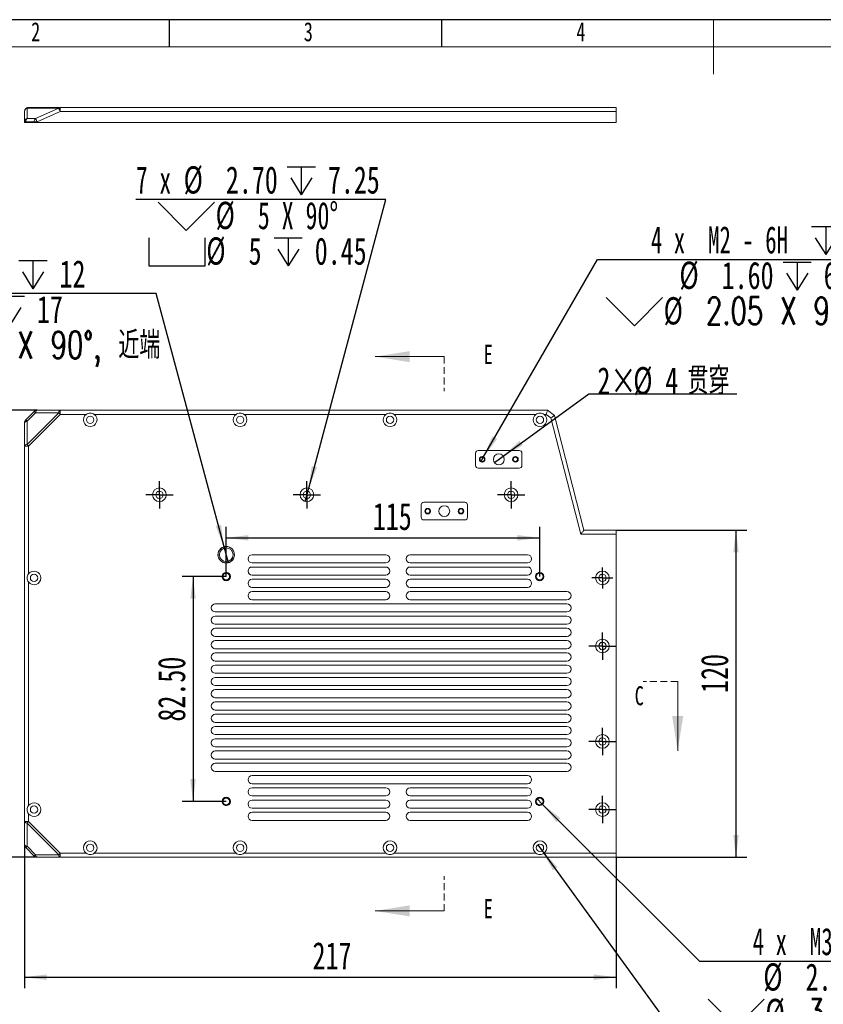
# Model space of a CAD drawing. Header units: millimetres. Extents: x -8 to 916, y -4 to 297.
# Tile 3 of 5: x 93 to 240, y 116 to 297. Entities that reach past the tile are written whole.
import ezdxf

# ---------------------------------------------------------------- set-up
doc = ezdxf.new("R2010")
doc.units = ezdxf.units.MM
doc.linetypes.add('HIDDEN', pattern=[1.905, 1.27, -0.635])
for name, color, linetype in [('10', 7, 'Continuous'), ('5', 7, 'Continuous'), ('9', 7, 'Continuous')]:
    doc.layers.add(name, color=color, linetype=linetype)
doc.styles.add('SLDTEXTSTYLE0', font='TXT', dxfattribs={"width": 0.7, "bigfont": 'bigfont'})
doc.styles.add('SLDTEXTSTYLE1', font='TXT', dxfattribs={"width": 0.7})
doc.styles.add('SLDTEXTSTYLE4', font='TXT', dxfattribs={"width": 0.642857})
doc.styles.add('SLDTEXTSTYLE5', font='TXT', dxfattribs={"width": 0.616667})
doc.styles.add('SLDTEXTSTYLE6', font='TXT', dxfattribs={"width": 0.65})
doc.styles.add('SLDTEXTSTYLE7', font='TXT', dxfattribs={"width": 0.633333})
doc.dimstyles.new('SLDDIMSTYLE0', dxfattribs={"dimtxt": 5, "dimasz": 4.08, "dimexe": 0, "dimexo": 0.0625, "dimgap": 1.25, "dimtad": 2, "dimlfac": 2, "dimrnd": 1e-09, "dimzin": 12, "dimdsep": 46, "dimtxsty": 'SLDTEXTSTYLE1', "dimsah": 1, "dimcen": 0.09, "dimadec": 0, "dimazin": 3, "dimtfac": 1, "dimtofl": 0, "dimtmove": 0, "dimatfit": 3, "dimfxl": 0, "dimfrac": 2, "dimtolj": 1, "dimtzin": 12, "dimarcsym": 0})
doc.dimstyles.new('SLDDIMSTYLE1', dxfattribs={"dimtxt": 5, "dimasz": 4.08, "dimexe": 0, "dimexo": 0.0625, "dimgap": 1.25, "dimtad": 2, "dimlfac": 2, "dimrnd": 1e-09, "dimzin": 4, "dimdsep": 46, "dimtxsty": 'SLDTEXTSTYLE1', "dimsah": 1, "dimcen": 0.09, "dimadec": 0, "dimazin": 1, "dimtfac": 1, "dimtofl": 0, "dimtmove": 0, "dimatfit": 3, "dimfxl": 0, "dimfrac": 2, "dimtolj": 1, "dimtzin": 12, "dimarcsym": 0})
doc.dimstyles.new('SLDDIMSTYLE2', dxfattribs={"dimtxt": 5, "dimasz": 4.08, "dimexe": 0, "dimexo": 0.0625, "dimgap": 1.25, "dimtad": 0, "dimtih": 1, "dimtoh": 1, "dimdec": 6, "dimlfac": 2, "dimrnd": 1e-09, "dimzin": 12, "dimdsep": 46, "dimtxsty": 'SLDTEXTSTYLE1', "dimblk1": 'NONE', "dimsah": 1, "dimcen": 0, "dimadec": 0, "dimazin": 3, "dimtfac": 1, "dimtmove": 0, "dimatfit": 3, "dimldrblk": 'NONE', "dimfxl": 0, "dimfrac": 2, "dimtolj": 1, "dimtzin": 12, "dimarcsym": 0})
doc.dimstyles.new('SLDDIMSTYLE3', dxfattribs={"dimtxt": 5, "dimasz": 4.08, "dimexe": 0, "dimexo": 0.0625, "dimgap": 1.25, "dimtad": 0, "dimtih": 1, "dimtoh": 1, "dimlfac": 2, "dimrnd": 1e-09, "dimzin": 12, "dimdsep": 46, "dimtxsty": 'SLDTEXTSTYLE1', "dimblk1": 'NONE', "dimsah": 1, "dimcen": 0, "dimadec": 0, "dimazin": 3, "dimtfac": 1, "dimtmove": 0, "dimatfit": 3, "dimldrblk": 'NONE', "dimfxl": 0, "dimfrac": 2, "dimtolj": 1, "dimtzin": 12, "dimarcsym": 0})
doc.dimstyles.new('SLDDIMSTYLE4', dxfattribs={"dimtxt": 5, "dimasz": 4.08, "dimexe": 0, "dimexo": 0.0625, "dimgap": 1.25, "dimtad": 0, "dimtih": 1, "dimtoh": 1, "dimlfac": 2, "dimrnd": 1e-09, "dimzin": 4, "dimdsep": 46, "dimtxsty": 'SLDTEXTSTYLE1', "dimblk1": 'NONE', "dimsah": 1, "dimcen": 0, "dimadec": 0, "dimazin": 1, "dimtfac": 1, "dimtmove": 0, "dimatfit": 3, "dimldrblk": 'NONE', "dimfxl": 0, "dimfrac": 2, "dimtolj": 1, "dimtzin": 12, "dimarcsym": 0})

# ---------------------------------------------------------------- blocks, each defined once
blk = doc.blocks.new('_D')
at = {"layer": '10'}
for p, q in [((130.48, 194.85), (130.48, 203.95)), ((187.98, 194.85), (187.98, 203.95)), ((130.48, 201.95), (187.98, 201.95))]:
    blk.add_line(p, q, dxfattribs=at)
for points in [[(130.48, 201.95), (134.56, 201.44), (134.56, 202.46)], [(187.98, 201.95), (183.9, 202.46), (183.9, 201.44)]]:
    blk.add_solid(points, dxfattribs=at)
at = {"layer": '10', "insert": (157.37, 208.39), "char_height": 5, "attachment_point": 1, "style": 'SLDTEXTSTYLE1'}
blk.add_mtext('115', dxfattribs=at)
blk = doc.blocks.new('_D_1')
at = {"layer": '10'}
for p, q in [((130.48, 194.85), (122.4, 194.85)), ((124.4, 194.85), (124.4, 153.6)), ((130.48, 153.6), (122.4, 153.6))]:
    blk.add_line(p, q, dxfattribs=at)
for points in [[(124.4, 194.85), (123.89, 190.77), (124.91, 190.77)], [(124.4, 153.6), (124.91, 157.68), (123.89, 157.68)]]:
    blk.add_solid(points, dxfattribs=at)
at = {"layer": '10', "insert": (117.96, 168.24), "char_height": 5, "attachment_point": 1, "rotation": 90, "style": 'SLDTEXTSTYLE1'}
blk.add_mtext('82.50', dxfattribs=at)
blk = doc.blocks.new('SW_SYMBOL_HOLE_DEPTH')
at = {"layer": '10', "color": 0}
for p, q in [((0, 875), (800, 875)), ((400, 875), (400, 75)), ((100, 555), (400, 75)), ((700, 555), (400, 75))]:
    blk.add_line(p, q, dxfattribs=at)
blk = doc.blocks.new('SW_SYMBOL_HOLE_SINK')
at = {"layer": '10', "color": 0}
for p, q in [((0, 875), (800, 75)), ((800, 75), (1600, 875))]:
    blk.add_line(p, q, dxfattribs=at)
blk = doc.blocks.new('_D_2')
at = {"layer": '10'}
for p, q in [((117.64, 246.76), (60.27, 246.76)), ((130.09, 200.31), (117.64, 246.76)), ((130.88, 197.39), (130.09, 200.31))]:
    blk.add_line(p, q, dxfattribs=at)
blk.add_solid([(130.09, 200.31), (129.53, 204.38), (128.55, 204.12)], dxfattribs=at)
at = {"layer": '10', "xscale": 0.006445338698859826, "yscale": 0.006445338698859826, "zscale": 0.006445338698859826}
for name, p in [('SW_SYMBOL_HOLE_DEPTH', (92.46, 247.17)), ('SW_SYMBOL_HOLE_DEPTH', (88.32, 240.65)), ('SW_SYMBOL_HOLE_SINK', (60.27, 234.13))]:
    blk.add_blockref(name, p, dxfattribs=at)
at = {"layer": '10', "char_height": 5, "attachment_point": 1}
for s, insert, style in [('M6 - 6H', (73.6, 252.87), 'SLDTEXTSTYLE4'), ('12', (99.9, 252.87), 'SLDTEXTSTYLE1'), ('%%c', (75.87, 246.37), 'SLDTEXTSTYLE1'), ('5', (83.62, 246.35), 'SLDTEXTSTYLE1'), ('17', (95.76, 246.35), 'SLDTEXTSTYLE1'), ('6.05 X 90\\M+1818B, \\M+18BDF\\M+1925B', (78.54, 239.83), 'SLDTEXTSTYLE0'), ('%%c', (70.79, 239.85), 'SLDTEXTSTYLE1')]:
    blk.add_mtext(s, dxfattribs=dict(at, insert=insert, style=style))
blk = doc.blocks.new('_NONE')
blk = doc.blocks.new('_D_3')
at = {"layer": '10'}
for p, q in [((201.98, 203.35), (225.98, 203.35)), ((223.98, 203.35), (223.98, 143.35)), ((201.98, 143.35), (225.98, 143.35))]:
    blk.add_line(p, q, dxfattribs=at)
for points in [[(223.98, 203.35), (223.48, 199.27), (224.49, 199.27)], [(223.98, 143.35), (224.49, 147.43), (223.48, 147.43)]]:
    blk.add_solid(points, dxfattribs=at)
at = {"layer": '10', "insert": (217.54, 173.5), "char_height": 5, "attachment_point": 1, "rotation": 90, "style": 'SLDTEXTSTYLE1'}
blk.add_mtext('120', dxfattribs=at)
blk = doc.blocks.new('_D_4')
at = {"layer": '10'}
for p, q in [((177.69, 216.79), (198.61, 253.01)), ((198.61, 253.01), (255.99, 253.01)), ((177.18, 215.91), (177.69, 216.79))]:
    blk.add_line(p, q, dxfattribs=at)
blk.add_solid([(177.69, 216.79), (180.17, 220.07), (179.29, 220.58)], dxfattribs=at)
at = {"layer": '10', "xscale": 0.006445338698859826, "yscale": 0.006445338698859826, "zscale": 0.006445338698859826}
for name, p in [('SW_SYMBOL_HOLE_DEPTH', (237.86, 253.42)), ('SW_SYMBOL_HOLE_DEPTH', (232.63, 246.9)), ('SW_SYMBOL_HOLE_SINK', (200.19, 240.38))]:
    blk.add_blockref(name, p, dxfattribs=at)
at = {"layer": '10', "char_height": 5, "attachment_point": 1}
for s, insert, style in [('4 x  M2 - 6H', (208.37, 259.12), 'SLDTEXTSTYLE5'), ('4', (245.31, 259.12), 'SLDTEXTSTYLE1'), ('%%c', (213.61, 252.62), 'SLDTEXTSTYLE1'), ('1.60', (221.36, 252.6), 'SLDTEXTSTYLE1'), ('6', (240.07, 252.6), 'SLDTEXTSTYLE1'), ('%%c', (210.71, 246.1), 'SLDTEXTSTYLE1'), ('2.05 X 90\\M+1818B, \\M+18BDF\\M+1925B', (218.47, 246.08), 'SLDTEXTSTYLE0')]:
    blk.add_mtext(s, dxfattribs=dict(at, insert=insert, style=style))
blk = doc.blocks.new('_D_5')
at = {"layer": '10'}
for p, q in [((187.45, 154.14), (188.52, 153.06)), ((188.52, 153.06), (217.29, 124.29)), ((217.29, 124.29), (274.67, 124.29))]:
    blk.add_line(p, q, dxfattribs=at)
blk.add_solid([(188.52, 153.06), (191.05, 149.82), (191.77, 150.53)], dxfattribs=at)
at = {"layer": '10', "xscale": 0.006445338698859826, "yscale": 0.006445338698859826, "zscale": 0.006445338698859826}
for name, p in [('SW_SYMBOL_HOLE_DEPTH', (256.55, 124.7)), ('SW_SYMBOL_HOLE_DEPTH', (248.02, 118.18)), ('SW_SYMBOL_HOLE_SINK', (218.87, 111.66))]:
    blk.add_blockref(name, p, dxfattribs=at)
at = {"layer": '10', "char_height": 5, "attachment_point": 1}
for s, insert, style in [('4 x  M3 - 6H', (227.05, 130.4), 'SLDTEXTSTYLE5'), ('6', (263.99, 130.4), 'SLDTEXTSTYLE1'), ('%%c', (229, 123.9), 'SLDTEXTSTYLE1'), ('2.50', (236.75, 123.88), 'SLDTEXTSTYLE1'), ('4.70', (255.47, 123.88), 'SLDTEXTSTYLE1'), ('%%c', (229.39, 117.38), 'SLDTEXTSTYLE1'), ('3.05 X 90\\M+1818B, \\M+18BDF\\M+1925B', (237.15, 117.36), 'SLDTEXTSTYLE0')]:
    blk.add_mtext(s, dxfattribs=dict(at, insert=insert, style=style))
blk = doc.blocks.new('_D_6')
at = {"layer": '10'}
for p, q in [((181.29, 216.94), (196.98, 228.38)), ((196.98, 228.38), (224.14, 228.38)), ((179.68, 215.76), (181.29, 216.94))]:
    blk.add_line(p, q, dxfattribs=at)
blk.add_solid([(181.29, 216.94), (184.89, 218.93), (184.29, 219.75)], dxfattribs=at)
at = {"layer": '10', "char_height": 5, "attachment_point": 1}
for s, insert, style in [('2×', (198.57, 233.26), 'SLDTEXTSTYLE1'), ('%%c', (205.14, 233.28), 'SLDTEXTSTYLE1'), ('4', (211.01, 233.26), 'SLDTEXTSTYLE1'), ('贯\\M+190FA', (215.08, 233.26), 'SLDTEXTSTYLE0')]:
    blk.add_mtext(s, dxfattribs=dict(at, insert=insert, style=style))
blk = doc.blocks.new('_D_7')
at = {"layer": '10'}
for p, q in [((93.48, 145.66), (93.48, 119.35)), ((201.98, 143.35), (201.98, 119.35)), ((93.48, 121.35), (201.98, 121.35))]:
    blk.add_line(p, q, dxfattribs=at)
for points in [[(93.48, 121.35), (97.56, 120.84), (97.56, 121.86)], [(201.98, 121.35), (197.9, 121.86), (197.9, 120.84)]]:
    blk.add_solid(points, dxfattribs=at)
at = {"layer": '10', "insert": (146.32, 127.79), "char_height": 5, "attachment_point": 1, "style": 'SLDTEXTSTYLE1'}
blk.add_mtext('217', dxfattribs=at)
blk = doc.blocks.new('_D_8')
at = {"layer": '10'}
for p, q in [((95.8, 225.35), (69.48, 225.35)), ((71.48, 143.35), (71.48, 225.35)), ((95.8, 143.35), (69.48, 143.35))]:
    blk.add_line(p, q, dxfattribs=at)
for points in [[(71.48, 225.35), (70.98, 221.27), (71.99, 221.27)], [(71.48, 143.35), (71.99, 147.43), (70.98, 147.43)]]:
    blk.add_solid(points, dxfattribs=at)
at = {"layer": '10', "insert": (65.04, 180.82), "char_height": 5, "attachment_point": 1, "rotation": 90, "style": 'SLDTEXTSTYLE1'}
blk.add_mtext('164', dxfattribs=at)
blk = doc.blocks.new('SW_SYMBOL_HOLE_SPOT')
at = {"layer": '10', "color": 0}
for p, q in [((0, 875), (0, 75)), ((1600, 75), (1600, 875)), ((0, 75), (1600, 75))]:
    blk.add_line(p, q, dxfattribs=at)
blk = doc.blocks.new('_D_9')
at = {"layer": '10'}
for p, q in [((187.64, 145.65), (188.43, 144.55)), ((188.43, 144.55), (223.14, 96.67)), ((223.14, 96.67), (272.19, 96.67))]:
    blk.add_line(p, q, dxfattribs=at)
blk.add_solid([(188.43, 144.55), (190.41, 140.95), (191.24, 141.55)], dxfattribs=at)
at = {"layer": '10', "xscale": 0.006445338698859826, "yscale": 0.006445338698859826, "zscale": 0.006445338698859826}
for name, p in [('SW_SYMBOL_HOLE_SINK', (230.42, 90.55)), ('SW_SYMBOL_HOLE_SPOT', (228.72, 84.03)), ('SW_SYMBOL_HOLE_DEPTH', (251.69, 84.03))]:
    blk.add_blockref(name, p, dxfattribs=at)
at = {"layer": '10', "char_height": 5, "attachment_point": 1}
for s, insert, style in [('%%c', (235.68, 102.8), 'SLDTEXTSTYLE1'), ('10 x', (224.73, 102.78), 'SLDTEXTSTYLE6'), ('2.70 \\M+18AAE\\M+19153贯\\M+190FA', (243.44, 102.78), 'SLDTEXTSTYLE0'), ('%%c', (240.94, 96.28), 'SLDTEXTSTYLE1'), ('5 X 90°', (248.69, 96.25), 'SLDTEXTSTYLE4'), ('%%c', (239.24, 89.75), 'SLDTEXTSTYLE1'), ('5', (246.99, 89.73), 'SLDTEXTSTYLE1'), ('3.85', (259.13, 89.73), 'SLDTEXTSTYLE1')]:
    blk.add_mtext(s, dxfattribs=dict(at, insert=insert, style=style))
blk = doc.blocks.new('_D_10')
at = {"layer": '10'}
for p, q in [((159.79, 263.99), (113.92, 263.99)), ((145.61, 211.06), (159.79, 263.99)), ((144.96, 208.64), (145.61, 211.06))]:
    blk.add_line(p, q, dxfattribs=at)
blk.add_solid([(145.61, 211.06), (147.15, 214.87), (146.17, 215.13)], dxfattribs=at)
at = {"layer": '10', "xscale": 0.006445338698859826, "yscale": 0.006445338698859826, "zscale": 0.006445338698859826}
for name, p in [('SW_SYMBOL_HOLE_DEPTH', (141.68, 264.39)), ('SW_SYMBOL_HOLE_SINK', (118.01, 257.87)), ('SW_SYMBOL_HOLE_SPOT', (116.31, 251.35)), ('SW_SYMBOL_HOLE_DEPTH', (139.28, 251.35))]:
    blk.add_blockref(name, p, dxfattribs=at)
at = {"layer": '10', "char_height": 5, "attachment_point": 1}
for s, insert, style in [('7 x', (113.92, 270.1), 'SLDTEXTSTYLE7'), ('%%c', (122.67, 270.12), 'SLDTEXTSTYLE1'), ('2.70', (130.42, 270.1), 'SLDTEXTSTYLE1'), ('7.25', (149.13, 270.1), 'SLDTEXTSTYLE1'), ('%%c', (128.53, 263.6), 'SLDTEXTSTYLE1'), ('5 X 90°', (136.29, 263.57), 'SLDTEXTSTYLE4'), ('%%c', (126.83, 257.07), 'SLDTEXTSTYLE1'), ('5', (134.59, 257.05), 'SLDTEXTSTYLE1'), ('0.45', (146.72, 257.05), 'SLDTEXTSTYLE1')]:
    blk.add_mtext(s, dxfattribs=dict(at, insert=insert, style=style))
blk = doc.blocks.new('SW_CENTERMARKSYMBOL_0')
at = {"layer": '10', "color": 0}
for p, q in [((0, 1.25), (0, 2.5)), ((-1.25, 0), (-2.5, 0)), ((0, 0), (-1.25, 0)), ((0, 0), (0, 1.25)), ((0, 0), (0, -1.25)), ((0, 0), (1.25, 0)), ((1.25, 0), (2.5, 0)), ((0, -1.25), (0, -2.5))]:
    blk.add_line(p, q, dxfattribs=at)
blk = doc.blocks.new('SW_CENTERMARKSYMBOL_1')
at = {"layer": '10', "color": 0}
for p, q in [((0, 1.25), (0, 2.5)), ((-1.25, 0), (-2.5, 0)), ((0, 0), (-1.25, 0)), ((0, 0), (0, 1.25)), ((0, 0), (0, -1.25)), ((0, 0), (1.25, 0)), ((1.25, 0), (2.5, 0)), ((0, -1.25), (0, -2.5))]:
    blk.add_line(p, q, dxfattribs=at)
blk = doc.blocks.new('SW_CENTERMARKSYMBOL_2')
at = {"layer": '10', "color": 0}
for p, q in [((0, 1.25), (0, 2.5)), ((-1.25, 0), (-2.5, 0)), ((0, 0), (-1.25, 0)), ((0, 0), (0, 1.25)), ((0, 0), (0, -1.25)), ((0, 0), (1.25, 0)), ((1.25, 0), (2.5, 0)), ((0, -1.25), (0, -2.5))]:
    blk.add_line(p, q, dxfattribs=at)
blk = doc.blocks.new('SW_CENTERMARKSYMBOL_3')
at = {"layer": '10', "color": 0}
for p, q in [((0, 1.25), (0, 1.925)), ((-1.25, 0), (-1.925, 0)), ((0, 0), (-1.25, 0)), ((0, 0), (0, 1.25)), ((0, 0), (0, -1.25)), ((0, 0), (1.25, 0)), ((1.25, 0), (1.925, 0)), ((0, -1.25), (0, -1.925))]:
    blk.add_line(p, q, dxfattribs=at)
blk = doc.blocks.new('SW_CENTERMARKSYMBOL_4')
at = {"layer": '10', "color": 0}
for p, q in [((0, 1.25), (0, 2.5)), ((-1.25, 0), (-2.5, 0)), ((0, 0), (-1.25, 0)), ((0, 0), (0, 1.25)), ((0, 0), (0, -1.25)), ((0, 0), (1.25, 0)), ((1.25, 0), (2.5, 0)), ((0, -1.25), (0, -2.5))]:
    blk.add_line(p, q, dxfattribs=at)
blk = doc.blocks.new('SW_CENTERMARKSYMBOL_5')
at = {"layer": '10', "color": 0}
for p, q in [((0, 1.25), (0, 2.5)), ((-1.25, 0), (-2.5, 0)), ((0, 0), (-1.25, 0)), ((0, 0), (0, 1.25)), ((0, 0), (0, -1.25)), ((0, 0), (1.25, 0)), ((1.25, 0), (2.5, 0)), ((0, -1.25), (0, -2.5))]:
    blk.add_line(p, q, dxfattribs=at)
blk = doc.blocks.new('SW_CENTERMARKSYMBOL_6')
at = {"layer": '10', "color": 0}
for p, q in [((0, 1.25), (0, 2.5)), ((-1.25, 0), (-2.5, 0)), ((0, 0), (-1.25, 0)), ((0, 0), (0, 1.25)), ((0, 0), (0, -1.25)), ((0, 0), (1.25, 0)), ((1.25, 0), (2.5, 0)), ((0, -1.25), (0, -2.5))]:
    blk.add_line(p, q, dxfattribs=at)

msp = doc.modelspace()

# ---------------------------------------------------------------- linework, layer by layer
at = {"color": 7, "linetype": 'Continuous', "lineweight": 15}
for p, q in [((93.48458805, 278.25193114), (93.48458805, 280.16362925)), ((93.94985446, 280.79636605), (93.94985446, 278.88466785)), ((99.75873688, 280.79636605), (93.94985446, 280.79636605)), ((94.23458585, 280.91362929), (100.04346826, 280.91362929)), ((95.51052013, 278.88466785), (99.75873688, 280.79636605)), ((100.04346826, 280.16362925), (95.79525152, 278.25193114)), ((100.04346826, 280.16362925), (100.04346826, 280.91362929)), ((100.04346826, 280.91362929), (104.78458562, 280.91362929)), ((201.98458814, 280.16362925), (100.04346826, 280.16362925)), ((106.28458866, 280.91362929), (132.2845892, 280.91362929)), ((133.78458479, 280.91362929), (159.78458905, 280.91362929)), ((161.28458836, 280.91362929), (187.2845889, 280.91362929)), ((188.78458822, 280.91362929), (201.98458814, 280.91362929)), ((201.98458814, 280.91362929), (201.98458814, 280.16362925)), ((201.98458814, 280.16362925), (201.98458814, 278.16362919)), ((93.48458805, 278.16362919), (93.48458805, 278.25193114)), ((93.48458805, 278.25193114), (93.70426097, 278.25193114)), ((93.70426097, 278.16362919), (93.48458805, 278.16362919)), ((95.26491919, 278.25193114), (93.70426097, 278.25193114)), ((93.70426097, 278.25193114), (93.70426097, 278.16362919)), ((95.26491919, 278.16362919), (93.70426097, 278.16362919)), ((93.94985446, 278.88466785), (95.51052013, 278.88466785)), ((95.26491919, 278.16362919), (95.26491919, 278.25193114)), ((95.26491919, 278.25193114), (95.79525152, 278.25193114)), ((95.79525152, 278.16362919), (95.26491919, 278.16362919)), ((95.79525152, 278.25193114), (95.79525152, 278.16362919)), ((201.98458814, 278.16362919), (95.79525152, 278.16362919)), ((93.70426097, 223.56851418), (95.26491919, 225.1291724)), ((93.94985446, 219.0746965), (99.75873688, 224.88357891)), ((95.51052013, 224.88357891), (93.94985446, 223.32291324)), ((100.04346826, 224.59884752), (94.23458585, 218.78996511)), ((99.75873688, 224.88357891), (95.51052013, 224.88357891)), ((95.79525152, 225.34884532), (100.04346826, 225.34884532)), ((100.04346826, 224.59884752), (100.04346826, 225.34884532)), ((100.04346826, 225.34884532), (189.43458804, 225.34884532)), ((104.78458562, 224.59884752), (100.04346826, 224.59884752)), ((132.2845892, 224.59884752), (106.28458866, 224.59884752)), ((159.78458905, 224.59884752), (133.78458479, 224.59884752)), ((187.2845889, 224.59884752), (161.28458836, 224.59884752)), ((189.17781868, 224.59884752), (188.78458822, 224.59884752)), ((190.02077923, 223.94501437), (189.17781868, 224.59884752)), ((189.43458804, 225.34884532), (190.68333422, 224.38027729)), ((190.68333422, 224.38027729), (196.08458792, 203.34884544)), ((93.48458805, 218.78996511), (93.48458805, 223.03818186)), ((93.94985446, 223.32291324), (93.94985446, 219.0746965)), ((195.50286335, 202.59884392), (190.02077923, 223.94501437)), ((93.48458805, 149.90772326), (93.48458805, 218.78996511)), ((94.23458585, 218.78996511), (93.48458805, 218.78996511)), ((94.23458585, 218.78996511), (94.23458585, 195.34884413)), ((176.23458811, 217.4738424), (176.23458811, 215.22384156)), ((184.23458756, 217.97384341), (176.73458913, 217.97384341)), ((184.73458858, 215.22384156), (184.73458858, 217.4738424)), ((176.73458913, 214.723848), (184.23458756, 214.723848)), ((166.2345902, 207.9738455), (166.2345902, 205.72384466)), ((174.23458779, 208.47384651), (166.73458749, 208.47384651)), ((174.7345888, 205.72384466), (174.7345888, 207.9738455)), ((166.73458749, 205.22384365), (174.23458779, 205.22384365)), ((201.98458814, 202.59884392), (195.50286335, 202.59884392)), ((196.08458792, 203.34884544), (201.98458814, 203.34884544)), ((201.98458814, 203.34884544), (201.98458814, 202.59884392)), ((201.98458814, 144.09884507), (201.98458814, 202.59884392)), ((135.23458698, 198.84884377), (159.7345882, 198.84884377)), ((164.23458987, 198.84884377), (185.73458874, 198.84884377)), ((159.7345882, 197.34884445), (135.23458698, 197.34884445)), ((185.73458874, 197.34884445), (164.23458987, 197.34884445)), ((135.23458698, 196.59884666), (159.7345882, 196.59884666)), ((159.7345882, 195.09884362), (135.23458698, 195.09884362)), ((164.23458987, 196.59884666), (185.73458874, 196.59884666)), ((185.73458874, 195.09884362), (164.23458987, 195.09884362)), ((94.23458585, 193.84884481), (94.23458585, 152.84884554)), ((135.23458698, 194.34884582), (159.7345882, 194.34884582)), ((164.23458987, 194.34884582), (185.73458874, 194.34884582)), ((159.7345882, 192.84884651), (135.23458698, 192.84884651)), ((135.23458698, 192.09884499), (159.7345882, 192.09884499)), ((185.73458874, 192.84884651), (164.23458987, 192.84884651)), ((164.23458987, 192.09884499), (192.98458853, 192.09884499)), ((128.48459193, 189.84884416), (192.98458853, 189.84884416)), ((159.7345882, 190.59884568), (135.23458698, 190.59884568)), ((192.98458853, 190.59884568), (164.23458987, 190.59884568)), ((192.98458853, 188.34884484), (128.48459193, 188.34884484)), ((128.48459193, 187.59884332), (192.98458853, 187.59884332)), ((192.98458853, 186.09884401), (128.48459193, 186.09884401)), ((128.48459193, 185.34884621), (192.98458853, 185.34884621)), ((192.98458853, 183.8488469), (128.48459193, 183.8488469)), ((128.48459193, 183.09884538), (192.98458853, 183.09884538)), ((192.98458853, 181.59884606), (128.48459193, 181.59884606)), ((128.48459193, 180.84884454), (192.98458853, 180.84884454)), ((192.98458853, 179.34884523), (128.48459193, 179.34884523)), ((128.48459193, 178.59884371), (192.98458853, 178.59884371)), ((192.98458853, 177.09884439), (128.48459193, 177.09884439)), ((128.48459193, 176.3488466), (192.98458853, 176.3488466)), ((192.98458853, 174.84884542), (128.48459193, 174.84884542)), ((128.48459193, 174.09884576), (192.98458853, 174.09884576)), ((192.98458853, 172.59884459), (128.48459193, 172.59884459)), ((128.48459193, 171.84884493), (192.98458853, 171.84884493)), ((192.98458853, 170.34884562), (128.48459193, 170.34884562)), ((128.48459193, 169.59884596), (192.98458853, 169.59884596)), ((192.98458853, 168.09884478), (128.48459193, 168.09884478)), ((128.48459193, 167.34884512), (192.98458853, 167.34884512)), ((192.98458853, 165.84884581), (128.48459193, 165.84884581)), ((128.48459193, 165.09884429), (192.98458853, 165.09884429)), ((192.98458853, 163.59884497), (128.48459193, 163.59884497)), ((128.48459193, 162.84884532), (192.98458853, 162.84884532)), ((192.98458853, 161.348846), (128.48459193, 161.348846)), ((128.48459193, 160.59884448), (192.98458853, 160.59884448)), ((192.98458853, 159.09884517), (128.48459193, 159.09884517)), ((135.23458698, 158.34884551), (185.73458874, 158.34884551)), ((185.73458874, 156.84884527), (135.23458698, 156.84884527)), ((135.23458698, 156.09884468), (159.7345882, 156.09884468)), ((164.23458987, 156.09884468), (185.73458874, 156.09884468)), ((159.7345882, 154.59884536), (135.23458698, 154.59884536)), ((135.23458698, 153.84884477), (159.7345882, 153.84884477)), ((185.73458874, 154.59884536), (164.23458987, 154.59884536)), ((164.23458987, 153.84884477), (185.73458874, 153.84884477)), ((159.7345882, 152.34884546), (135.23458698, 152.34884546)), ((185.73458874, 152.34884546), (164.23458987, 152.34884546)), ((94.23458585, 151.3488453), (94.23458585, 149.90772326)), ((135.23458698, 151.59884487), (159.7345882, 151.59884487)), ((159.7345882, 150.09884509), (135.23458698, 150.09884509)), ((164.23458987, 151.59884487), (185.73458874, 151.59884487)), ((185.73458874, 150.09884509), (164.23458987, 150.09884509)), ((94.23458585, 149.90772326), (93.48458805, 149.90772326)), ((93.48458805, 145.65950523), (93.48458805, 149.90772326)), ((99.75873688, 143.81411353), (93.94985446, 149.62299187)), ((93.94985446, 149.62299187), (93.94985446, 145.37477373)), ((94.23458585, 149.90772326), (100.04346826, 144.09884507)), ((95.26491919, 143.56851498), (93.70426097, 145.12917518)), ((93.94985446, 145.37477373), (95.51052013, 143.81411353)), ((95.51052013, 143.81411353), (99.75873688, 143.81411353)), ((100.04346826, 143.34884503), (95.79525152, 143.34884503)), ((100.04346826, 144.09884507), (104.78458562, 144.09884507)), ((100.04346826, 143.34884503), (100.04346826, 144.09884507)), ((201.98458814, 143.34884503), (100.04346826, 143.34884503)), ((106.28458866, 144.09884507), (132.2845892, 144.09884507)), ((133.78458479, 144.09884507), (159.78458905, 144.09884507)), ((161.28458836, 144.09884507), (187.2845889, 144.09884507)), ((188.78458822, 144.09884507), (201.98458814, 144.09884507)), ((201.98458814, 144.09884507), (201.98458814, 143.34884503))]:
    msp.add_line(p, q, dxfattribs=at)
at = {"color": 7, "linetype": 'Continuous', "lineweight": 0}
for p, q in [((170.48458837, 235.18884508), (157.78458837, 235.18884508)), ((213.28929732, 175.59884508), (213.28929732, 162.89884508)), ((170.48458837, 133.50884508), (157.78458837, 133.50884508))]:
    msp.add_line(p, q, dxfattribs=at)
at = {"color": 7, "linetype": 'HIDDEN', "lineweight": 0}
for p, q in [((170.48458837, 235.18884508), (170.48458837, 228.83884508)), ((213.28929732, 175.59884508), (206.93929732, 175.59884508)), ((170.48458837, 133.50884508), (170.48458837, 139.85884508))]:
    msp.add_line(p, q, dxfattribs=at)
at = {"color": 7, "linetype": 'Continuous', "lineweight": 15, "flags": 128}
for points in [[(99.75873688, 280.79636605), (99.77902481, 280.75127479), (99.80507204, 280.69339181), (99.83631232, 280.62397702), (99.87205276, 280.54454144), (99.91153338, 280.45681428), (99.95388248, 280.36270507), (99.99818364, 280.26426244), (100.04346826, 280.16362925)], [(95.51052013, 278.88466785), (95.53080806, 278.83957671), (95.55685529, 278.78169361), (95.58809557, 278.71227888), (95.62383601, 278.63284335), (95.66331663, 278.54511614), (95.70566573, 278.45100693), (95.74996689, 278.35256427), (95.79525152, 278.25193114)], [(95.51052013, 224.88357891), (95.45674929, 224.9373423), (95.40831306, 224.98578598), (95.36595651, 225.02813508), (95.33035764, 225.0637414), (95.30206778, 225.0920238), (95.28154143, 225.1125576), (95.26909151, 225.12500752), (95.26491919, 225.1291724)], [(95.79525152, 225.34884532), (95.74996689, 225.34067948), (95.70566573, 225.31636824), (95.66331663, 225.27644058), (95.62383601, 225.22176076), (95.58809557, 225.1535209), (95.55685529, 225.07321109), (95.53080806, 224.98256732), (95.51052013, 224.88357891)], [(100.04346826, 225.34884532), (99.99818364, 225.34067948), (99.95388248, 225.31636824), (99.91153338, 225.27644058), (99.87205276, 225.22176076), (99.83631232, 225.1535209), (99.80507204, 225.07321109), (99.77902481, 224.98256732), (99.75873688, 224.88357891)], [(100.04346826, 224.59884752), (100.00592479, 224.63638355), (99.96857503, 224.67373331), (99.9315978, 224.71071054), (99.89518681, 224.74712153), (99.85951343, 224.78279491), (99.82477137, 224.81754442), (99.7911171, 224.85119124), (99.75873688, 224.88357891)], [(189.17781868, 224.59884752), (189.2279108, 224.74516202), (189.27608067, 224.88585879), (189.32047122, 225.01552124), (189.35938188, 225.1291724), (189.39131507, 225.22244622), (189.41504331, 225.29175152), (189.4296539, 225.33443589), (189.43458804, 225.34884532)], [(190.02077923, 223.94501437), (190.15003749, 224.02992864), (190.27432808, 224.111587), (190.38887517, 224.18683787), (190.48927547, 224.25279041), (190.5716733, 224.30691887), (190.63290031, 224.34714456), (190.67060397, 224.37191029), (190.68333422, 224.38027729)], [(93.94985446, 223.32291324), (93.85086605, 223.30262531), (93.76022228, 223.27657808), (93.67991248, 223.2453378), (93.61167261, 223.20959736), (93.5569928, 223.17011674), (93.51706513, 223.12776764), (93.49275389, 223.08346648), (93.48458805, 223.03818186)], [(93.94985446, 223.32291324), (93.89609107, 223.37668408), (93.8476474, 223.42512031), (93.8052983, 223.46747686), (93.76969197, 223.50307573), (93.74140957, 223.53136559), (93.72087577, 223.55189194), (93.7084333, 223.56434186), (93.70426097, 223.56851418)], [(93.94985446, 219.0746965), (93.85086605, 219.05440856), (93.76022228, 219.02836133), (93.67991248, 218.99712105), (93.61167261, 218.96138062), (93.5569928, 218.92189999), (93.51706513, 218.87955089), (93.49275389, 218.83524974), (93.48458805, 218.78996511)], [(94.23458585, 218.78996511), (94.19704982, 218.82750858), (94.15970006, 218.86485834), (94.12272283, 218.90183558), (94.08631184, 218.93824656), (94.05063846, 218.97391994), (94.01588896, 219.008662), (93.98224213, 219.04231627), (93.94985446, 219.0746965)], [(195.50286335, 202.59884392), (195.60387926, 202.72908007), (195.70182552, 202.85535996), (195.79372564, 202.97384654), (195.87678937, 203.08093746), (195.94849096, 203.17337681), (196.00665205, 203.24836318), (196.04950593, 203.30361296), (196.0757506, 203.33744977), (196.08458792, 203.34884544)], [(93.48458805, 149.90772326), (93.49275389, 149.86243863), (93.51706513, 149.81813934), (93.5569928, 149.77579024), (93.61167261, 149.73631288), (93.67991248, 149.70056685), (93.76022228, 149.66933029), (93.85086605, 149.64328306), (93.94985446, 149.62299187)], [(94.23458585, 149.90772326), (94.19704982, 149.87018398), (94.15970006, 149.83283329), (94.12272283, 149.79585792), (94.08631184, 149.75944367), (94.05063846, 149.72377355), (94.01588896, 149.68902637), (93.98224213, 149.65537582), (93.94985446, 149.62299187)], [(93.48458805, 145.65950523), (93.49275389, 145.61422026), (93.51706513, 145.56992108), (93.5569928, 145.52757198), (93.61167261, 145.48809473), (93.67991248, 145.45234871), (93.76022228, 145.42111215), (93.85086605, 145.3950648), (93.94985446, 145.37477373)], [(93.70426097, 145.12917518), (93.7084333, 145.13334645), (93.72087577, 145.14579474), (93.74140957, 145.16632418), (93.76969197, 145.19461188), (93.8052983, 145.23021273), (93.8476474, 145.27256684), (93.89609107, 145.32100784), (93.94985446, 145.37477373)], [(95.51052013, 143.81411353), (95.45674929, 143.76034764), (95.40831306, 143.71190664), (95.36595651, 143.6695526), (95.33035764, 143.63395168), (95.30206778, 143.60566404), (95.28154143, 143.58513461), (95.26909151, 143.57268632), (95.26491919, 143.56851498)], [(95.51052013, 143.81411353), (95.53080806, 143.71512134), (95.55685529, 143.624482), (95.58809557, 143.54416846), (95.62383601, 143.47592906), (95.66331663, 143.42124919), (95.70566573, 143.38131914), (95.74996689, 143.35700796), (95.79525152, 143.34884503)], [(99.75873688, 143.81411353), (99.7911171, 143.84649771), (99.82477137, 143.88014791), (99.85951343, 143.91489527), (99.89518681, 143.95056545), (99.9315978, 143.98697952), (99.96857503, 144.0239548), (100.00592479, 144.06130578), (100.04346826, 144.09884507)], [(99.75873688, 143.81411353), (99.77902481, 143.71512134), (99.80507204, 143.624482), (99.83631232, 143.54416846), (99.87205276, 143.47592906), (99.91153338, 143.42124919), (99.95388248, 143.38131914), (99.99818364, 143.35700796), (100.04346826, 143.34884503)]]:
    msp.add_lwpolyline(points, dxfattribs=at)
at = {"color": 7, "linetype": 'Continuous', "lineweight": 15}
for centre, radius in [((105.53458837, 223.59884508), 0.675), ((133.03458837, 223.59884508), 0.675), ((160.53458837, 223.59884508), 0.675), ((188.03458837, 223.59884508), 0.675), ((177.43458837, 216.34884508), 0.5125), ((177.43458837, 216.34884508), 0.4), ((180.48458837, 216.34884508), 1), ((183.53458837, 216.34884508), 0.5125), ((183.53458837, 216.34884508), 0.4), ((118.23458837, 209.84884508), 1.25), ((118.23458837, 209.84884508), 0.675), ((145.28458837, 209.84884508), 1.25), ((145.28458837, 209.84884508), 0.675), ((182.73458837, 209.84884508), 1.25), ((182.73458837, 209.84884508), 0.675), ((170.48458837, 206.84884508), 1), ((167.43458837, 206.84884508), 0.5125), ((167.43458837, 206.84884508), 0.4), ((173.53458837, 206.84884508), 0.5125), ((173.53458837, 206.84884508), 0.4), ((130.48458837, 198.84884508), 1.5125), ((130.48458837, 198.84884508), 1.25), ((95.23458837, 194.59884508), 0.675), ((130.48458837, 194.84884508), 0.7625), ((130.48458837, 194.84884508), 0.625), ((187.98458837, 194.84884508), 0.7625), ((187.98458837, 194.84884508), 0.625), ((199.48458837, 194.59884508), 1.25), ((199.48458837, 194.59884508), 0.675), ((199.48458837, 182.09884508), 1.25), ((199.48458837, 182.09884508), 0.675), ((199.48458837, 164.59884508), 1.25), ((199.48458837, 164.59884508), 0.675), ((130.48458837, 153.59884508), 0.7625), ((130.48458837, 153.59884508), 0.625), ((187.98458837, 153.59884508), 0.7625), ((187.98458837, 153.59884508), 0.625), ((95.23458837, 152.09884508), 0.675), ((199.48458837, 152.09884508), 1.25), ((199.48458837, 152.09884508), 0.675), ((105.53458837, 145.09884508), 0.675), ((133.03458837, 145.09884508), 0.675), ((160.53458837, 145.09884508), 0.675), ((188.03458837, 145.09884508), 0.675)]:
    msp.add_circle(centre, radius, dxfattribs=at)
for centre, radius, start, end in [((94.17169406, 280.145813), 0.68733695, 108.8294558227, 178.5146873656), ((94.23458837, 280.16362924), 0.75, 90, 180), ((94.24364485, 280.48731751), 0.42640802, 91.2173359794, 133.5501246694), ((100.05251867, 280.48733838), 0.42638697, 91.2162408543, 133.5512197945), ((94.17169393, 278.2341149), 0.68733682, 108.8294479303, 178.5146877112), ((94.56050912, 278.28361412), 0.85683412, 135.4539715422, 182.1190976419), ((96.12122231, 278.28358559), 0.856888, 135.4548410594, 182.1170554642), ((95.79524854, 224.59884508), 0.75, 90, 135), ((105.53458837, 223.59884508), 1.25, 126.8698976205, 53.1301023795), ((133.03458837, 223.59884508), 1.25, 126.8698976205, 53.1301023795), ((160.53458837, 223.59884508), 1.25, 126.8698976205, 53.1301023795), ((188.03458837, 223.59884508), 1.25, 126.8698976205, 53.1301023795), ((94.23458837, 223.03818491), 0.75, 135, 180), ((176.73458837, 217.47384508), 0.5, 90, 180), ((184.23458837, 217.47384508), 0.5, 0, 90), ((176.73458837, 215.22384508), 0.5, 180, 270), ((184.23458837, 215.22384508), 0.5, 270, 0), ((166.73458837, 207.97384508), 0.5, 90, 180), ((174.23458837, 207.97384508), 0.5, 0, 90), ((166.73458837, 205.72384508), 0.5, 180, 270), ((174.23458837, 205.72384508), 0.5, 270, 0), ((135.23458837, 198.09884508), 0.75, 90, 180), ((159.73458837, 198.09884508), 0.75, 0, 90), ((164.23458837, 198.09884508), 0.75, 90, 180), ((185.73458837, 198.09884508), 0.75, 0, 90), ((135.23458837, 198.09884508), 0.75, 180, 270), ((159.73458837, 198.09884508), 0.75, 270, 0), ((164.23458837, 198.09884508), 0.75, 180, 270), ((185.73458837, 198.09884508), 0.75, 270, 0), ((95.23458837, 194.59884508), 1.25, 216.8698976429, 143.1301023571), ((135.23458837, 195.84884508), 0.75, 90, 180), ((135.23458837, 195.84884508), 0.75, 180, 270), ((159.73458837, 195.84884508), 0.75, 0, 90), ((159.73458837, 195.84884508), 0.75, 270, 0), ((164.23458837, 195.84884508), 0.75, 90, 180), ((164.23458837, 195.84884508), 0.75, 180, 270), ((185.73458837, 195.84884508), 0.75, 0, 90), ((185.73458837, 195.84884508), 0.75, 270, 0), ((135.23458837, 193.59884508), 0.75, 90, 180), ((135.23458837, 193.59884508), 0.75, 180, 270), ((159.73458837, 193.59884508), 0.75, 0, 90), ((159.73458837, 193.59884508), 0.75, 270, 0), ((164.23458837, 193.59884508), 0.75, 90, 180), ((164.23458837, 193.59884508), 0.75, 180, 270), ((185.73458837, 193.59884508), 0.75, 0, 90), ((185.73458837, 193.59884508), 0.75, 270, 0), ((135.23458837, 191.34884508), 0.75, 90, 180), ((159.73458837, 191.34884508), 0.75, 0, 90), ((164.23458837, 191.34884508), 0.75, 90, 180), ((192.98458837, 191.34884508), 0.75, 0, 90), ((128.48458837, 189.09884508), 0.75, 90, 180), ((135.23458837, 191.34884508), 0.75, 180, 270), ((159.73458837, 191.34884508), 0.75, 270, 0), ((164.23458837, 191.34884508), 0.75, 180, 270), ((192.98458837, 191.34884508), 0.75, 270, 0), ((192.98458837, 189.09884508), 0.75, 0, 90), ((128.48458837, 189.09884508), 0.75, 180, 270), ((192.98458837, 189.09884508), 0.75, 270, 0), ((128.48458837, 186.84884508), 0.75, 90, 180), ((128.48458837, 186.84884508), 0.75, 180, 270), ((192.98458837, 186.84884508), 0.75, 0, 90), ((192.98458837, 186.84884508), 0.75, 270, 0), ((128.48458837, 184.59884508), 0.75, 90, 180), ((128.48458837, 184.59884508), 0.75, 180, 270), ((192.98458837, 184.59884508), 0.75, 0, 90), ((192.98458837, 184.59884508), 0.75, 270, 0), ((128.48458837, 182.34884508), 0.75, 90, 180), ((192.98458837, 182.34884508), 0.75, 0, 90), ((128.48458837, 182.34884508), 0.75, 180, 270), ((128.48458837, 180.09884508), 0.75, 90, 180), ((192.98458837, 182.34884508), 0.75, 270, 0), ((192.98458837, 180.09884508), 0.75, 0, 90), ((128.48458837, 180.09884508), 0.75, 180, 270), ((192.98458837, 180.09884508), 0.75, 270, 0), ((128.48458837, 177.84884508), 0.75, 90, 180), ((128.48458837, 177.84884508), 0.75, 180, 270), ((192.98458837, 177.84884508), 0.75, 0, 90), ((192.98458837, 177.84884508), 0.75, 270, 0), ((128.48458837, 175.59884508), 0.75, 90, 180), ((128.48458837, 175.59884508), 0.75, 180, 270), ((192.98458837, 175.59884508), 0.75, 0, 90), ((192.98458837, 175.59884508), 0.75, 270, 0), ((128.48458837, 173.34884508), 0.75, 90, 180), ((192.98458837, 173.34884508), 0.75, 0, 90), ((128.48458837, 173.34884508), 0.75, 180, 270), ((128.48458837, 171.09884508), 0.75, 90, 180), ((192.98458837, 173.34884508), 0.75, 270, 0), ((192.98458837, 171.09884508), 0.75, 0, 90), ((128.48458837, 171.09884508), 0.75, 180, 270), ((192.98458837, 171.09884508), 0.75, 270, 0), ((128.48458837, 168.84884508), 0.75, 90, 180), ((128.48458837, 168.84884508), 0.75, 180, 270), ((192.98458837, 168.84884508), 0.75, 0, 90), ((192.98458837, 168.84884508), 0.75, 270, 0), ((128.48458837, 166.59884508), 0.75, 90, 180), ((128.48458837, 166.59884508), 0.75, 180, 270), ((192.98458837, 166.59884508), 0.75, 0, 90), ((192.98458837, 166.59884508), 0.75, 270, 0), ((128.48458837, 164.34884508), 0.75, 90, 180), ((192.98458837, 164.34884508), 0.75, 0, 90), ((128.48458837, 164.34884508), 0.75, 180, 270), ((128.48458837, 162.09884508), 0.75, 90, 180), ((192.98458837, 164.34884508), 0.75, 270, 0), ((192.98458837, 162.09884508), 0.75, 0, 90), ((128.48458837, 162.09884508), 0.75, 180, 270), ((192.98458837, 162.09884508), 0.75, 270, 0), ((128.48458837, 159.84884508), 0.75, 90, 180), ((128.48458837, 159.84884508), 0.75, 180, 270), ((192.98458837, 159.84884508), 0.75, 0, 90), ((192.98458837, 159.84884508), 0.75, 270, 0), ((135.23458837, 157.59884508), 0.75, 90, 180), ((135.23458837, 157.59884508), 0.75, 180, 270), ((185.73458837, 157.59884508), 0.75, 0, 90), ((185.73458837, 157.59884508), 0.75, 270, 0), ((135.23458837, 155.34884508), 0.75, 90, 180), ((135.23458837, 155.34884508), 0.75, 180, 270), ((159.73458837, 155.34884508), 0.75, 0, 90), ((159.73458837, 155.34884508), 0.75, 270, 0), ((164.23458837, 155.34884508), 0.75, 90, 180), ((164.23458837, 155.34884508), 0.75, 180, 270), ((185.73458837, 155.34884508), 0.75, 0, 90), ((185.73458837, 155.34884508), 0.75, 270, 0), ((135.23458837, 153.09884508), 0.75, 90, 180), ((159.73458837, 153.09884508), 0.75, 0, 90), ((164.23458837, 153.09884508), 0.75, 90, 180), ((185.73458837, 153.09884508), 0.75, 0, 90), ((95.23458837, 152.09884508), 1.25, 216.8698976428, 143.1301023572), ((135.23458837, 153.09884508), 0.75, 180, 270), ((159.73458837, 153.09884508), 0.75, 270, 0), ((164.23458837, 153.09884508), 0.75, 180, 270), ((185.73458837, 153.09884508), 0.75, 270, 0), ((135.23458837, 150.84884508), 0.75, 90, 180), ((135.23458837, 150.84884508), 0.75, 180, 270), ((159.73458837, 150.84884508), 0.75, 0, 90), ((159.73458837, 150.84884508), 0.75, 270, 0), ((164.23458837, 150.84884508), 0.75, 90, 180), ((164.23458837, 150.84884508), 0.75, 180, 270), ((185.73458837, 150.84884508), 0.75, 0, 90), ((185.73458837, 150.84884508), 0.75, 270, 0), ((105.53458837, 145.09884508), 1.25, 306.8698976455, 233.1301023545), ((133.03458837, 145.09884508), 1.25, 306.8698976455, 233.1301023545), ((160.53458837, 145.09884508), 1.25, 306.8698976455, 233.1301023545), ((188.03458837, 145.09884508), 1.25, 306.8698976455, 233.1301023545), ((94.23458837, 145.65950525), 0.75, 180, 225), ((95.79524854, 144.09884508), 0.75, 225, 270)]:
    msp.add_arc(centre, radius, start, end, dxfattribs=at)
at = {"color": 7, "linetype": 'Continuous', "lineweight": 0}
for centre, radius in [((177.43458837, 216.34884508), 0.5), ((183.53458837, 216.34884508), 0.5), ((167.43458837, 206.84884508), 0.5), ((173.53458837, 206.84884508), 0.5), ((130.48458837, 198.84884508), 1.5), ((130.48458837, 194.84884508), 0.75), ((187.98458837, 194.84884508), 0.75), ((130.48458837, 153.59884508), 0.75), ((187.98458837, 153.59884508), 0.75)]:
    msp.add_arc(centre, radius, 255, 195, dxfattribs=at)
at = {"color": 7, "linetype": 'Continuous', "lineweight": 15}
for points in [[(104.78458837, 280.91362924), (104.8931179, 280.91362924), (105.01194804, 280.90109098), (105.26749472, 280.87931099), (105.39982573, 280.87071839), (105.6702744, 280.87075371), (105.80219048, 280.87934772), (106.05806829, 280.90116918), (106.17603792, 280.91362924), (106.28458837, 280.91362924)], [(132.28458837, 280.91362924), (132.3931179, 280.91362924), (132.51194804, 280.90109098), (132.76749472, 280.87931099), (132.89982573, 280.87071839), (133.1702744, 280.87075371), (133.30219048, 280.87934772), (133.55806829, 280.90116918), (133.67603792, 280.91362924), (133.78458837, 280.91362924)], [(159.78458837, 280.91362924), (159.8931179, 280.91362924), (160.01194804, 280.90109098), (160.26749472, 280.87931099), (160.39982573, 280.87071839), (160.6702744, 280.87075371), (160.80219048, 280.87934772), (161.05806829, 280.90116918), (161.17603792, 280.91362924), (161.28458837, 280.91362924)], [(187.28458837, 280.91362924), (187.3931179, 280.91362924), (187.51194804, 280.90109098), (187.76749472, 280.87931099), (187.89982573, 280.87071839), (188.1702744, 280.87075371), (188.30219048, 280.87934772), (188.55806829, 280.90116918), (188.67603792, 280.91362924), (188.78458837, 280.91362924)], [(106.28458837, 224.59884508), (106.17605884, 224.68024223), (106.05722871, 224.74229724), (105.80168202, 224.82737947), (105.66935101, 224.84889494), (105.39890234, 224.84879505), (105.26698627, 224.82729077), (105.01110846, 224.74193671), (104.89313882, 224.68025792), (104.78458837, 224.59884508)], [(133.78458837, 224.59884508), (133.67605884, 224.68024223), (133.55722871, 224.74229724), (133.30168202, 224.82737947), (133.16935101, 224.84889494), (132.89890234, 224.84879505), (132.76698627, 224.82729077), (132.51110846, 224.74193671), (132.39313882, 224.68025792), (132.28458837, 224.59884508)], [(161.28458837, 224.59884508), (161.17605884, 224.68024223), (161.05722871, 224.74229724), (160.80168202, 224.82737947), (160.66935101, 224.84889494), (160.39890234, 224.84879505), (160.26698627, 224.82729077), (160.01110846, 224.74193671), (159.89313882, 224.68025792), (159.78458837, 224.59884508)], [(188.78458837, 224.59884508), (188.67605884, 224.68024223), (188.55722871, 224.74229724), (188.30168202, 224.82737947), (188.16935101, 224.84889494), (187.89890234, 224.84879505), (187.76698627, 224.82729077), (187.51110846, 224.74193671), (187.39313882, 224.68025792), (187.28458837, 224.59884508)], [(94.23458837, 195.34884508), (94.15319122, 195.24031555), (94.09113621, 195.12148541), (94.00605398, 194.86593873), (93.98453851, 194.73360772), (93.9846384, 194.46315905), (94.00614268, 194.33124297), (94.09149674, 194.07536516), (94.15317553, 193.95739553), (94.23458837, 193.84884508)], [(94.23458837, 152.84884508), (94.15319122, 152.74031555), (94.09113621, 152.62148541), (94.00605398, 152.36593873), (93.98453851, 152.23360772), (93.9846384, 151.96315905), (94.00614268, 151.83124297), (94.09149674, 151.57536516), (94.15317553, 151.45739553), (94.23458837, 151.34884508)], [(104.78458837, 144.09884508), (104.8931179, 144.01744793), (105.01194804, 143.95539291), (105.26749472, 143.87031068), (105.39982573, 143.84879522), (105.6702744, 143.84889511), (105.80219048, 143.87039939), (106.05806829, 143.95575345), (106.17603792, 144.01743224), (106.28458837, 144.09884508)], [(132.28458837, 144.09884508), (132.3931179, 144.01744793), (132.51194804, 143.95539291), (132.76749472, 143.87031068), (132.89982573, 143.84879522), (133.1702744, 143.84889511), (133.30219048, 143.87039939), (133.55806829, 143.95575345), (133.67603792, 144.01743224), (133.78458837, 144.09884508)], [(159.78458837, 144.09884508), (159.8931179, 144.01744793), (160.01194804, 143.95539291), (160.26749472, 143.87031068), (160.39982573, 143.84879522), (160.6702744, 143.84889511), (160.80219048, 143.87039939), (161.05806829, 143.95575345), (161.17603792, 144.01743224), (161.28458837, 144.09884508)], [(187.28458837, 144.09884508), (187.3931179, 144.01744793), (187.51194804, 143.95539291), (187.76749472, 143.87031068), (187.89982573, 143.84879522), (188.1702744, 143.84889511), (188.30219048, 143.87039939), (188.55806829, 143.95575345), (188.67603792, 144.01743224), (188.78458837, 144.09884508)]]:
    msp.add_open_spline(points, degree=3, knots=[0, 0, 0, 0, 0.25, 0.25, 0.5, 0.5, 0.75, 0.75, 1, 1, 1, 1], dxfattribs=at)
at = {"color": 7, "linetype": 'Continuous', "lineweight": 0}
for points in [[(157.78458837, 235.18884508), (164.13458837, 234.17284508), (164.13458837, 236.20484508)], [(213.28929732, 162.89884508), (214.30529732, 169.24884508), (212.27329732, 169.24884508)], [(157.78458837, 133.50884508), (164.13458837, 132.49284508), (164.13458837, 134.52484508)]]:
    msp.add_solid(points, dxfattribs=at)
at = {"layer": '5'}
for p, q in [((120, 297), (120, 292)), ((170, 297), (170, 292))]:
    msp.add_line(p, q, dxfattribs=at)
at = {"layer": '5', "lineweight": 15}
msp.add_line((219.8705406, 297), (219.8705406, 287), dxfattribs=at)
at = {"layer": '5', "color": 7, "lineweight": 15}
msp.add_line((415, 292), (25, 292), dxfattribs=at)
at = {"layer": '9', "color": 7}
msp.add_line((420, 297), (0, 297), dxfattribs=at)

# ---------------------------------------------------------------- block references
at = {"layer": '10'}
for name, p in [('SW_CENTERMARKSYMBOL_0', (118.23458837, 209.84884508)), ('SW_CENTERMARKSYMBOL_1', (145.28458837, 209.84884508)), ('SW_CENTERMARKSYMBOL_2', (182.73458837, 209.84884508)), ('SW_CENTERMARKSYMBOL_3', (199.48458837, 194.59884508)), ('SW_CENTERMARKSYMBOL_4', (199.48458837, 182.09884508)), ('SW_CENTERMARKSYMBOL_5', (199.48458837, 164.59884508)), ('SW_CENTERMARKSYMBOL_6', (199.48458837, 152.09884508))]:
    msp.add_blockref(name, p, dxfattribs=at)

# ---------------------------------------------------------------- texts
at = {"color": 7, "linetype": 'Continuous', "char_height": 3.5, "attachment_point": 1, "style": 'SLDTEXTSTYLE1'}
for s, insert in [('E', (177.71046068, 237.35669825)), ('C', (205.40674828, 174.73170381)), ('E', (177.71046068, 135.67669825))]:
    msp.add_mtext(s, dxfattribs=dict(at, insert=insert))
at = {"layer": '10', "char_height": 3.5, "attachment_point": 2, "style": 'SLDTEXTSTYLE1'}
for s, insert in [('2', (95.54444444, 296.54267083)), ('3', (145.54444444, 296.54267083)), ('4', (195.54444444, 296.54267083))]:
    msp.add_mtext(s, dxfattribs=dict(at, insert=insert))

# ---------------------------------------------------------------- dimensions: what is measured, and where the dimension line sits
at = {"layer": '10'}
for p1, p2, text, dimstyle, picture, middle in [((144.96104009, 208.64144436), (145.60813666, 211.0562458), '7 x <> {\\fGDT;x} 7.25\\P{\\fGDT;w}%%c 5 X 90°\\P{\\fGDT;v}%%c 5 {\\fGDT;x} 0.45', 'SLDDIMSTYLE4', '_D_10', (136.06061246, 260.3893788)), ((179.6765584, 215.7597037), (181.29261834, 216.93798646), '2×<> 贯穿', 'SLDDIMSTYLE3', '_D_6', (211.35276328, 230.68844447)), ((187.63841258, 145.64535194), (188.43076416, 144.55233822), '10 x <> 完全贯穿\\P{\\fGDT;w}%%c 5 X 90°\\P{\\fGDT;v}%%c 5 {\\fGDT;x} 3.85', 'SLDDIMSTYLE4', '_D_9', (248.46292273, 93.06969634))]:
    dim = msp.add_diameter_dim_2p(p1=p1, p2=p2, text=text, dimstyle=dimstyle, dxfattribs=at)
    dim.commit()
    dim.dimension.update_dxf_attribs({"geometry": picture, "text_midpoint": middle, "dimtype": 163})
for p1, p2, text, picture, middle in [((177.17831536, 215.90502035), (177.69086138, 216.79266981), '4 x  M2 - 6H {\\fGDT;x} 4\\P%%c 1.60 {\\fGDT;x} 6\\P{\\fGDT;w}%%c 2.05 X 90°, 近端', '_D_4', (228.0901579, 249.41861995)), ((130.87608564, 197.38789123), (130.0930911, 200.30979892), ' M6 - 6H {\\fGDT;x} 12\\P%%c 5 {\\fGDT;x} 17\\P{\\fGDT;w}%%c 6.05 X 90°, 近端', '_D_2', (88.16441336, 243.16688907)), ((187.44545984, 154.13805438), (188.5237169, 153.05963577), '4 x  M3 - 6H {\\fGDT;x} 6\\P%%c 2.50 {\\fGDT;x} 4.70\\P{\\fGDT;w}%%c 3.05 X 90°, 近端', '_D_5', (246.7712557, 120.69532466))]:
    dim = msp.add_diameter_dim_2p(p1=p1, p2=p2, text=text, dimstyle='SLDDIMSTYLE2', override={"dimpost": '<>'}, dxfattribs=at)
    dim.commit()
    dim.dimension.update_dxf_attribs({"geometry": picture, "text_midpoint": middle, "dimtype": 163})
for base, p1, p2, dimstyle, picture, middle in [((71.48458837, 225.34884508), (95.79524854, 143.34884508), (95.79524854, 225.34884508), 'SLDDIMSTYLE0', '_D_8', (71.48458837, 184.11190997)), ((223.98458837, 143.34884508), (201.98458837, 203.34884508), (201.98458837, 143.34884508), 'SLDDIMSTYLE0', '_D_3', (223.98458837, 176.79503548)), ((124.40177235, 153.59884508), (130.48458837, 194.84884508), (130.48458837, 153.59884508), 'SLDDIMSTYLE1', '_D_1', (124.40177235, 173.71481662))]:
    dim = msp.add_linear_dim(base=base, p1=p1, p2=p2, angle=90, dimstyle=dimstyle, dxfattribs=at)
    dim.commit()
    dim.dimension.update_dxf_attribs({"geometry": picture, "text_midpoint": middle, "dimtype": 160})
for base, p1, p2, picture, middle in [((187.98458837, 201.94939834), (130.48458837, 194.84884508), (187.98458837, 194.84884508), '_D', (160.6592855, 201.94939834)), ((201.98458837, 121.34884508), (93.48458837, 145.65950525), (201.98458837, 143.34884508), '_D_7', (149.61208151, 121.34884508))]:
    dim = msp.add_linear_dim(base=base, p1=p1, p2=p2, dimstyle='SLDDIMSTYLE0', dxfattribs=at)
    dim.commit()
    dim.dimension.update_dxf_attribs({"geometry": picture, "text_midpoint": middle, "dimtype": 160})

doc.saveas('drawing.dxf')
